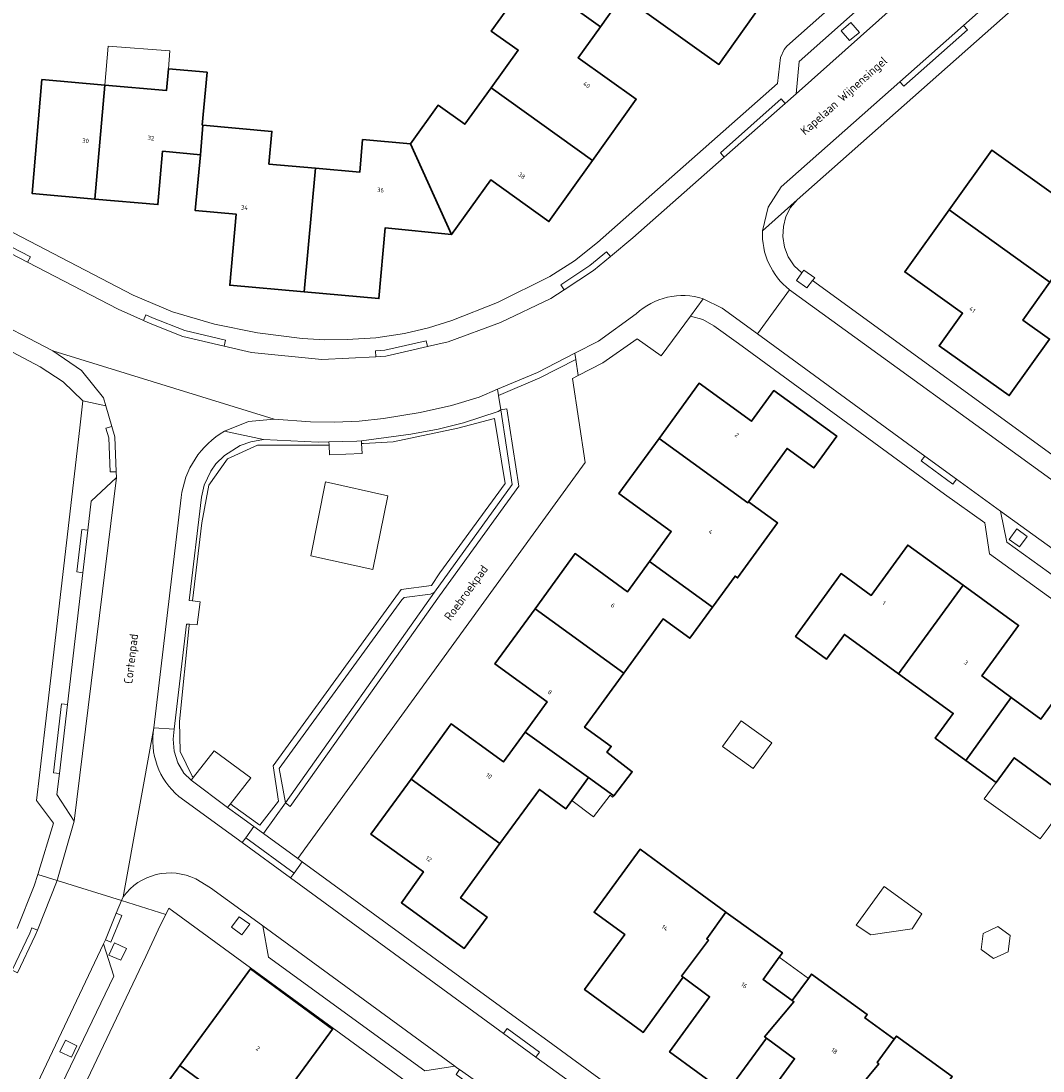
# Model space of a CAD drawing. Header units: metres. Extents: x 183400 to 185591, y 327112 to 329102.
# Tile 67 of 107: x 184571 to 184655, y 328058 to 328144. Entities that reach past the tile are written whole.
import ezdxf

# ---------------------------------------------------------------- set-up
doc = ezdxf.new("R2010")
doc.units = ezdxf.units.M
for name, color, linetype, lineweight in [('B-WE-GR-GRAS-GV', 60, 'Continuous', 13), ('B-WE-GR-GROENVOORZIENING-GV', 80, 'Continuous', 18), ('B-WE-GR-HAAG-GV', 90, 'GR-HAAG1', 13), ('B-WE-IE-MEUBILAIR_WEGMEUBILAIR-GV', 7, 'Continuous', 18), ('B-WE-OG-BEBOUWING-GV', 7, 'Continuous', 35), ('B-WE-OG-BEBOUWING_HUISNUMMER-T18', 10, 'Continuous', 18), ('B-WE-OG-BEBOUWING_LUIFEL-GV', 7, 'Continuous', 18), ('B-WE-OG-BEBOUWING_OVERIG-GV', 7, 'Continuous', 18), ('B-WE-OG-BEBOUWING_STRAATNAAM-T35', 50, 'Continuous', 35), ('B-WE-OG-TERREIN_ERF-GV', 7, 'Continuous', 18), ('B-WE-VH-ONVERHARD-GV', 252, 'Continuous', 18), ('B-WE-VH-VERHARDING_ASFALT-GV', 252, 'Continuous', 18), ('B-WE-VH-VERHARDING_BETON-GV', 252, 'Continuous', 18), ('B-WE-VH-VERHARDING_BETONSTRAATSTEEN-GV', 252, 'Continuous', 18), ('B-WE-VH-VERHARDING_TEGEL-GV', 252, 'Continuous', 18)]:
    doc.layers.add(name, color=color, linetype=linetype, lineweight=lineweight)
doc.styles.add('NLCS-ISO-M200-T25', font='NLCS-ISO.ttf')
doc.linetypes.add('GR-HAAG1', pattern='A,6,[176,NLCS.SHX,S=0.125,R=0,X=0,Y=0],-2', length=8)

msp = doc.modelspace()

# ---------------------------------------------------------------- linework, layer by layer
at = {"layer": 'B-WE-GR-GRAS-GV', "flags": 128}
for points in [[(184584.999, 328082.295), (184586.721, 328084.471), (184589.725, 328082.24), (184588.046, 328080.11), (184588.21, 328079.981), (184590.47, 328078.371), (184591.987, 328080.331), (184591.566, 328083.221), (184602.075, 328097.7), (184604.574, 328098.043), (184605.253, 328099.088), (184610.626, 328106.424), (184609.744, 328111.752), (184606.723, 328110.97), (184601.427, 328109.833), (184598.968, 328109.713), (184598.819, 328109.706), (184598.861, 328108.89), (184596.178, 328108.776), (184596.151, 328109.575), (184596.001, 328109.575), (184590.279, 328109.565), (184587.808, 328108.447), (184586.282, 328106.292), (184585.706, 328103.172), (184584.93, 328096.768), (184585.55, 328096.696), (184585.317, 328094.81), (184584.674, 328094.859), (184584.665, 328094.745), (184583.866, 328086.871), (184583.908, 328084.409), (184584.889, 328082.382), (184584.999, 328082.295)], [(184599.743, 328099.347), (184594.659, 328100.472), (184595.849, 328106.54), (184600.974, 328105.415), (184599.743, 328099.347)]]:
    msp.add_lwpolyline(points, close=True, dxfattribs=at)
at = {"layer": 'B-WE-GR-GROENVOORZIENING-GV', "flags": 128}
for points in [[(184592.558, 328080.181), (184592.06, 328083.005), (184602.132, 328096.875), (184602.333, 328097.046), (184604.491, 328097.316), (184604.816, 328097.492), (184611.207, 328106.331), (184610.262, 328112.472), (184610.049, 328112.319), (184607.202, 328111.393), (184605.122, 328110.886), (184602.877, 328110.46), (184598.807, 328109.928), (184598.819, 328109.706), (184598.968, 328109.713), (184601.427, 328109.833), (184606.723, 328110.97), (184609.744, 328111.752), (184610.626, 328106.424), (184605.253, 328099.088), (184604.574, 328098.043), (184602.075, 328097.7), (184591.566, 328083.221), (184591.987, 328080.331), (184590.47, 328078.371), (184588.21, 328079.981), (184588.046, 328080.11), (184587.81, 328079.81), (184588.87, 328079.036), (184589.962, 328078.239), (184590.75, 328077.664), (184592.558, 328080.181)], [(184590.774, 328110.034), (184589.726, 328109.843), (184588.84, 328109.542), (184587.556, 328108.719), (184586.832, 328108.022), (184586.429, 328107.43), (184585.894, 328106.269), (184585.661, 328105.293), (184584.656, 328096.8), (184584.93, 328096.768), (184585.706, 328103.172), (184586.282, 328106.292), (184587.808, 328108.447), (184590.279, 328109.565), (184596.001, 328109.575), (184596.151, 328109.575), (184596.142, 328109.825), (184595.252, 328109.804), (184590.774, 328110.034)], [(184584.805, 328082.05), (184584.999, 328082.295), (184584.889, 328082.382), (184583.908, 328084.409), (184583.866, 328086.871), (184584.665, 328094.745), (184584.674, 328094.859), (184584.445, 328094.876), (184583.433, 328086.25), (184583.337, 328085.427), (184583.421, 328084.431), (184583.711, 328083.479), (184584.22, 328082.627), (184584.805, 328082.05)]]:
    msp.add_lwpolyline(points, close=True, dxfattribs=at)
at = {"layer": 'B-WE-GR-HAAG-GV', "flags": 128}
for points in [[(184610.262, 328112.472), (184610.049, 328112.319), (184607.202, 328111.393), (184605.122, 328110.886), (184602.877, 328110.46), (184598.807, 328109.928), (184598.819, 328109.706), (184598.968, 328109.713), (184601.427, 328109.833), (184606.723, 328110.97), (184609.744, 328111.752), (184610.626, 328106.424), (184605.253, 328099.088), (184604.574, 328098.043), (184602.075, 328097.7), (184591.566, 328083.221), (184591.987, 328080.331), (184590.47, 328078.371), (184588.21, 328079.981), (184588.046, 328080.11), (184587.81, 328079.81), (184588.87, 328079.036), (184589.962, 328078.239), (184590.75, 328077.664), (184592.558, 328080.181), (184592.06, 328083.005), (184602.132, 328096.875), (184602.333, 328097.046), (184604.491, 328097.316), (184604.816, 328097.492), (184611.207, 328106.331), (184610.262, 328112.472)], [(184596.151, 328109.575), (184596.142, 328109.825), (184595.252, 328109.804), (184590.774, 328110.034), (184589.726, 328109.843), (184588.84, 328109.542), (184587.556, 328108.719), (184586.832, 328108.022), (184586.429, 328107.43), (184585.894, 328106.269), (184585.661, 328105.293), (184584.656, 328096.8), (184584.93, 328096.768), (184585.706, 328103.172), (184586.282, 328106.292), (184587.808, 328108.447), (184590.279, 328109.565), (184596.001, 328109.575), (184596.151, 328109.575)], [(184583.433, 328086.25), (184583.337, 328085.427), (184583.421, 328084.431), (184583.711, 328083.479), (184584.22, 328082.627), (184584.805, 328082.05), (184584.999, 328082.295), (184584.889, 328082.382), (184583.908, 328084.409), (184583.866, 328086.871), (184584.665, 328094.745), (184584.674, 328094.859), (184584.445, 328094.876), (184583.433, 328086.25)]]:
    msp.add_lwpolyline(points, close=True, dxfattribs=at)
at = {"layer": 'B-WE-IE-MEUBILAIR_WEGMEUBILAIR-GV', "flags": 128}
for points in [[(184639.02, 328144.278), (184638.217, 328143.577), (184638.922, 328142.802), (184639.492, 328143.271), (184639.727, 328143.464), (184639.02, 328144.278)], [(184635.871, 328123.074), (184636.057, 328123.318), (184635.171, 328123.923), (184635.003, 328123.705), (184634.561, 328123.091), (184635.416, 328122.478), (184635.871, 328123.074)], [(184652.89, 328101.206), (184653.508, 328102.056), (184652.656, 328102.693), (184652.031, 328101.826), (184652.89, 328101.206)], [(184588.123, 328069.974), (184588.987, 328069.339), (184589.627, 328070.229), (184589.189, 328070.525), (184588.751, 328070.82), (184588.123, 328069.974)], [(184579.042, 328067.271), (184579.496, 328068.238), (184578.521, 328068.703), (184578.057, 328067.693), (184579.042, 328067.271)], [(184574.978, 328059.302), (184575.436, 328060.242), (184574.485, 328060.692), (184574.02, 328059.747), (184574.978, 328059.302)]]:
    msp.add_lwpolyline(points, close=True, dxfattribs=at)
at = {"layer": 'B-WE-OG-BEBOUWING-GV', "flags": 128}
for points in [[(184612.7, 328148.049), (184618.44, 328143.93), (184620.27, 328146.48), (184628.17, 328140.83), (184631.745, 328145.835), (184623.423, 328151.78), (184621.27, 328148.75), (184619.07, 328150.31), (184617.87, 328148.61), (184614.72, 328150.85), (184612.7, 328148.049)], [(184618.44, 328143.93), (184612.7, 328148.049), (184609.47, 328143.57), (184611.7, 328142), (184609.467, 328138.909), (184617.8, 328132.95), (184621.39, 328137.97), (184616.61, 328141.38), (184618.44, 328143.93)], [(184577.731, 328139.124), (184576.915, 328129.775), (184582.08, 328129.32), (184582.465, 328133.693), (184585.572, 328133.411), (184585.592, 328133.409), (184585.79, 328135.84), (184585.736, 328135.845), (184586.13, 328140.184), (184582.944, 328140.474), (184582.786, 328138.679), (184577.731, 328139.124)], [(184576.915, 328129.775), (184577.731, 328139.124), (184572.56, 328139.58), (184571.75, 328130.23), (184576.915, 328129.775)], [(184602.85, 328134.31), (184606.22, 328126.86), (184609.43, 328131.35), (184614.21, 328127.93), (184617.8, 328132.95), (184609.467, 328138.909), (184607.3, 328135.91), (184605.12, 328137.48), (184602.85, 328134.31)], [(184585.79, 328135.84), (184585.592, 328133.409), (184585.572, 328133.411), (184585.16, 328128.83), (184588.52, 328128.53), (184587.99, 328122.7), (184594.115, 328122.15), (184595.027, 328132.307), (184591.21, 328132.65), (184591.45, 328135.33), (184585.79, 328135.84)], [(184602.85, 328134.31), (184598.91, 328134.66), (184598.67, 328131.98), (184595.027, 328132.307), (184594.115, 328122.15), (184600.24, 328121.6), (184600.77, 328127.42), (184606.22, 328126.86), (184602.85, 328134.31)], [(184658.284, 328132.22), (184656.44, 328129.63), (184650.61, 328133.8), (184647.101, 328128.895), (184655.377, 328122.941), (184657.52, 328125.94), (184660.79, 328123.6), (184664.004, 328128.106), (184658.284, 328132.22)], [(184655.377, 328122.941), (184647.101, 328128.895), (184643.45, 328123.79), (184648.21, 328120.39), (184646.28, 328117.73), (184652.04, 328113.63), (184655.35, 328118.27), (184653.16, 328119.84), (184655.377, 328122.941)], [(184623.26, 328110.119), (184630.56, 328104.84), (184630.617, 328104.918), (184633.79, 328109.29), (184635.98, 328107.7), (184637.86, 328110.29), (184632.69, 328114.05), (184630.85, 328111.53), (184626.56, 328114.65), (184623.26, 328110.119)], [(184622.48, 328100.02), (184627.65, 328096.26), (184629.51, 328098.81), (184629.712, 328098.663), (184633, 328103.184), (184630.617, 328104.918), (184630.56, 328104.84), (184623.26, 328110.119), (184619.97, 328105.6), (184624.26, 328102.47), (184622.48, 328100.02)], [(184642.943, 328090.795), (184648.246, 328098.065), (184643.706, 328101.361), (184640.706, 328097.228), (184638.242, 328099.02), (184634.483, 328093.85), (184637.027, 328091.999), (184638.501, 328094.026), (184642.943, 328090.795)], [(184622.48, 328100.02), (184620.67, 328097.53), (184616.38, 328100.66), (184613.081, 328096.131), (184620.379, 328090.851), (184623.61, 328095.29), (184625.79, 328093.71), (184627.65, 328096.26), (184622.48, 328100.02)], [(184652.205, 328088.844), (184649.792, 328090.608), (184652.804, 328094.756), (184648.246, 328098.065), (184642.943, 328090.795), (184647.435, 328087.529), (184645.96, 328085.502), (184648.465, 328083.68), (184652.205, 328088.844)], [(184612.259, 328086), (184617.468, 328082.262), (184619.54, 328080.775), (184621.058, 328082.749), (184618.984, 328084.344), (184619.33, 328084.82), (184617.14, 328086.4), (184620.379, 328090.851), (184613.081, 328096.131), (184609.78, 328091.6), (184614.07, 328088.48), (184612.259, 328086)], [(184652.205, 328088.844), (184648.465, 328083.68), (184650.968, 328081.86), (184652.449, 328083.895), (184656.92, 328080.643), (184662.208, 328087.93), (184657.656, 328091.234), (184654.633, 328087.069), (184652.205, 328088.844)], [(184617.468, 328082.262), (184612.259, 328086), (184610.47, 328083.55), (184606.19, 328086.67), (184602.888, 328082.137), (184610.193, 328076.848), (184613.43, 328081.3), (184615.61, 328079.71), (184616.106, 328080.391), (184617.468, 328082.262)], [(184610.193, 328076.848), (184602.888, 328082.137), (184599.59, 328077.61), (184603.9, 328074.52), (184602.1, 328071.99), (184607.26, 328068.23), (184609.14, 328070.81), (184606.96, 328072.4), (184610.193, 328076.848)], [(184625.24, 328065.87), (184625.12, 328065.96), (184627.32, 328068.91), (184627.18, 328069.01), (184628.751, 328071.201), (184626.4, 328072.94), (184621.72, 328076.38), (184617.93, 328071.2), (184620.44, 328069.37), (184617.14, 328064.85), (184621.81, 328061.442), (184621.95, 328061.34), (184625.24, 328065.87)], [(184628.751, 328071.201), (184627.18, 328069.01), (184627.32, 328068.91), (184625.12, 328065.96), (184625.24, 328065.87), (184627.42, 328064.27), (184624.13, 328059.75), (184628.79, 328056.35), (184632.08, 328060.87), (184631.94, 328060.98), (184634.34, 328063.85), (184634.21, 328063.95), (184631.81, 328065.69), (184633.139, 328067.512), (184633.4, 328067.87), (184628.78, 328071.18), (184628.751, 328071.201)], [(184590.633, 328053.688), (184595.68, 328060.58), (184596.442, 328061.611), (184589.684, 328066.549), (184587.2, 328063.15), (184583.889, 328058.617), (184590.633, 328053.688)], [(184634.21, 328063.95), (184634.34, 328063.85), (184631.94, 328060.98), (184632.08, 328060.87), (184634.4, 328059.18), (184631.11, 328054.66), (184635.78, 328051.26), (184639.076, 328055.774), (184638.93, 328055.88), (184641.31, 328058.77), (184641.19, 328058.86), (184642.586, 328060.773), (184640.177, 328062.534), (184640.37, 328062.8), (184635.8, 328066.13), (184635.532, 328065.763), (184634.21, 328063.95)], [(184639.076, 328055.774), (184641.4, 328054.09), (184638.1, 328049.57), (184642.77, 328046.17), (184646.059, 328050.689), (184645.92, 328050.79), (184648.29, 328053.69), (184648.18, 328053.77), (184645.76, 328055.53), (184647.35, 328057.71), (184642.78, 328061.04), (184642.586, 328060.773), (184641.19, 328058.86), (184641.31, 328058.77), (184638.93, 328055.88), (184639.076, 328055.774)], [(184580.72, 328054.278), (184587.42, 328049.3), (184590.633, 328053.688), (184583.889, 328058.617), (184580.72, 328054.278)]]:
    msp.add_lwpolyline(points, close=True, dxfattribs=at)
at = {"layer": 'B-WE-OG-BEBOUWING_LUIFEL-GV', "flags": 128}
for points in [[(184655.243, 328078.121), (184657.023, 328080.568), (184656.92, 328080.643), (184652.449, 328083.895), (184650.968, 328081.86), (184649.99, 328080.509), (184654.573, 328077.223), (184655.243, 328078.121)], [(184619.54, 328080.775), (184617.468, 328082.262), (184616.106, 328080.391), (184617.87, 328079.034), (184619.241, 328080.817), (184619.449, 328080.657), (184619.54, 328080.775)], [(184635.532, 328065.763), (184633.139, 328067.512), (184631.81, 328065.69), (184634.21, 328063.95), (184635.532, 328065.763)]]:
    msp.add_lwpolyline(points, close=True, dxfattribs=at)
at = {"layer": 'B-WE-OG-BEBOUWING_OVERIG-GV', "flags": 128}
for points in [[(184577.731, 328139.124), (184582.786, 328138.679), (184582.944, 328140.474), (184583.074, 328141.94), (184577.986, 328142.34), (184577.731, 328139.124)], [(184630.995, 328083.007), (184632.524, 328085.11), (184630.017, 328086.933), (184628.488, 328084.83), (184630.995, 328083.007)], [(184644.055, 328069.831), (184644.845, 328071.084), (184641.771, 328073.318), (184639.448, 328070.138), (184640.673, 328069.362), (184644.055, 328069.831)], [(184649.887, 328069.465), (184649.725, 328068.137), (184650.736, 328067.402), (184651.95, 328067.965), (184652.112, 328069.294), (184651.101, 328070.029), (184649.887, 328069.465)]]:
    msp.add_lwpolyline(points, close=True, dxfattribs=at)
at = {"layer": 'B-WE-OG-TERREIN_ERF-GV', "flags": 128}
for points in [[(184564.946, 328129.745), (184580.054, 328121.876), (184583.293, 328120.508), (184586.741, 328119.499), (184590.274, 328118.793), (184593.942, 328118.325), (184595.789, 328118.225), (184597.638, 328118.235), (184600.005, 328118.39), (184602.351, 328118.744), (184604.315, 328119.212), (184606.245, 328119.802), (184610, 328121.288), (184614.284, 328123.426), (184616.313, 328124.71), (184618.197, 328126.198), (184632.988, 328139.272), (184633.248, 328141.388), (184633.534, 328142.043), (184633.777, 328142.336), (184651.276, 328157.845)], [(184661.715, 328153.701), (184634.623, 328129.7), (184634.073, 328129.071), (184633.692, 328128.328), (184633.489, 328127.519), (184633.447, 328126.686), (184633.575, 328125.83), (184633.886, 328125.022), (184634.367, 328124.298), (184635.003, 328123.705), (184635.171, 328123.923), (184636.057, 328123.318), (184635.871, 328123.074), (184635.871, 328123.074), (184658.247, 328106.813), (184661.168, 328110.914), (184676.245, 328100.017), (184676.238, 328100.007), (184678.276, 328098.564), (184697.446, 328124.873), (184696.622, 328125.612), (184685.531, 328135.555), (184665.349, 328153.649)], [(184631.745, 328145.835), (184628.17, 328140.83), (184620.27, 328146.48), (184618.44, 328143.93), (184616.61, 328141.38), (184621.39, 328137.97), (184617.8, 328132.95), (184614.21, 328127.93), (184609.43, 328131.35), (184606.22, 328126.86), (184600.77, 328127.42), (184600.24, 328121.6), (184594.115, 328122.15), (184587.99, 328122.7), (184588.52, 328128.53), (184585.16, 328128.83), (184585.572, 328133.411), (184582.465, 328133.693), (184582.08, 328129.32), (184576.915, 328129.775), (184571.75, 328130.23), (184572.56, 328139.58), (184577.731, 328139.124), (184582.786, 328138.679), (184582.944, 328140.474), (184586.13, 328140.184), (184585.736, 328135.845), (184585.79, 328135.84), (184591.45, 328135.33), (184591.21, 328132.65), (184595.027, 328132.307), (184595.027, 328132.307), (184598.67, 328131.98), (184598.91, 328134.66), (184602.85, 328134.31), (184605.12, 328137.48), (184607.3, 328135.91), (184609.467, 328138.909), (184611.7, 328142), (184609.47, 328143.57), (184612.7, 328148.049)], [(184655.377, 328122.941), (184653.16, 328119.84), (184655.35, 328118.27), (184652.04, 328113.63), (184646.28, 328117.73), (184648.21, 328120.39), (184643.45, 328123.79), (184647.101, 328128.895), (184647.101, 328128.895), (184650.61, 328133.8), (184656.44, 328129.63)], [(184659.633, 328093.978), (184654.767, 328097.503), (184650.429, 328100.646), (184650.036, 328103.175), (184646.732, 328105.55), (184644.27, 328107.32), (184629.781, 328117.899), (184627.769, 328119.374), (184626.862, 328119.879), (184625.841, 328120.168), (184623.431, 328116.904), (184621.475, 328118.306), (184618.64, 328116.33), (184616.614, 328115.277), (184616.146, 328115.033), (184617.194, 328108.133), (184593.574, 328075.608), (184593.94, 328075.342), (184593.94, 328075.342), (184611.56, 328062.51), (184614.115, 328060.65), (184618.737, 328057.284)], [(184570.51, 328069.88), (184571.92, 328073.38), (184572.206, 328074.302), (184573.52, 328078.53), (184572.11, 328080.39), (184572.354, 328082.474), (184573.034, 328088.328), (184575.66, 328111), (184575.92, 328113.198), (184574.305, 328114.776), (184572.398, 328115.984), (184566.91, 328118.91)], [(184656.92, 328080.643), (184652.449, 328083.895), (184650.968, 328081.86), (184648.465, 328083.68), (184645.96, 328085.502), (184647.435, 328087.529), (184642.943, 328090.795), (184638.501, 328094.026), (184637.027, 328091.999), (184634.483, 328093.85), (184638.242, 328099.02), (184640.706, 328097.228), (184643.706, 328101.361), (184648.246, 328098.065), (184648.246, 328098.065), (184652.804, 328094.756), (184649.792, 328090.608), (184652.205, 328088.844), (184654.633, 328087.069), (184657.656, 328091.234)], [(184631.11, 328054.66), (184634.4, 328059.18), (184632.08, 328060.87), (184628.79, 328056.35), (184624.13, 328059.75), (184627.42, 328064.27), (184625.24, 328065.87), (184621.95, 328061.34), (184621.81, 328061.442), (184617.14, 328064.85), (184620.44, 328069.37), (184617.93, 328071.2), (184621.72, 328076.38), (184626.4, 328072.94), (184628.751, 328071.201), (184628.78, 328071.18), (184633.4, 328067.87), (184633.139, 328067.512), (184631.81, 328065.69), (184634.21, 328063.95), (184635.532, 328065.763), (184635.8, 328066.13), (184640.37, 328062.8), (184640.177, 328062.534), (184642.586, 328060.773), (184642.78, 328061.04), (184647.35, 328057.71)], [(184604.939, 328055.505), (184583.277, 328071.312), (184582.975, 328071.532), (184582.73, 328071.033), (184582.73, 328071.033), (184582.276, 328070.11), (184581.082, 328067.578), (184573.859, 328052.384)], [(184580.72, 328054.278), (184583.889, 328058.617), (184583.889, 328058.617), (184587.2, 328063.15), (184589.684, 328066.549), (184596.442, 328061.611), (184595.68, 328060.58), (184590.633, 328053.688)]]:
    msp.add_lwpolyline(points, dxfattribs=at)
msp.add_lwpolyline([(184610.193, 328076.848), (184606.96, 328072.4), (184609.14, 328070.81), (184607.26, 328068.23), (184602.1, 328071.99), (184603.9, 328074.52), (184599.59, 328077.61), (184602.888, 328082.137), (184606.19, 328086.67), (184610.47, 328083.55), (184612.259, 328086), (184614.07, 328088.48), (184609.78, 328091.6), (184613.081, 328096.131), (184616.38, 328100.66), (184620.67, 328097.53), (184622.48, 328100.02), (184624.26, 328102.47), (184619.97, 328105.6), (184623.26, 328110.119), (184626.56, 328114.65), (184630.85, 328111.53), (184632.69, 328114.05), (184637.86, 328110.29), (184635.98, 328107.7), (184633.79, 328109.29), (184630.617, 328104.918), (184633, 328103.184), (184629.712, 328098.663), (184629.51, 328098.81), (184627.65, 328096.26), (184625.79, 328093.71), (184623.61, 328095.29), (184620.379, 328090.851), (184617.14, 328086.4), (184619.33, 328084.82), (184618.984, 328084.344), (184621.058, 328082.749), (184619.54, 328080.775), (184617.468, 328082.262), (184616.106, 328080.391), (184615.61, 328079.71), (184613.43, 328081.3), (184610.193, 328076.848)], close=True, dxfattribs=at)
at = {"layer": 'B-WE-VH-ONVERHARD-GV', "flags": 128}
for points in [[(184639.02, 328144.278), (184638.217, 328143.577), (184638.922, 328142.802), (184639.492, 328143.271), (184639.727, 328143.464), (184639.02, 328144.278)], [(184635.871, 328123.074), (184636.057, 328123.318), (184635.171, 328123.923), (184635.003, 328123.705), (184634.561, 328123.091), (184635.416, 328122.478), (184635.871, 328123.074)], [(184652.89, 328101.206), (184653.508, 328102.056), (184652.656, 328102.693), (184652.031, 328101.826), (184652.89, 328101.206)], [(184588.123, 328069.974), (184588.987, 328069.339), (184589.627, 328070.229), (184589.189, 328070.525), (184588.751, 328070.82), (184588.123, 328069.974)], [(184579.042, 328067.271), (184579.496, 328068.238), (184578.521, 328068.703), (184578.057, 328067.693), (184579.042, 328067.271)], [(184574.978, 328059.302), (184575.436, 328060.242), (184574.485, 328060.692), (184574.02, 328059.747), (184574.978, 328059.302)]]:
    msp.add_lwpolyline(points, close=True, dxfattribs=at)
at = {"layer": 'B-WE-VH-VERHARDING_ASFALT-GV', "flags": 128}
for points in [[(184654.654, 328156.369), (184634.535, 328138.428), (184633.632, 328137.631), (184628.627, 328133.212), (184621.111, 328126.578), (184619.263, 328125.048), (184617.885, 328123.907), (184615.46, 328122.32), (184614.381, 328121.614), (184610.242, 328119.649), (184605.949, 328118.05), (184604.235, 328117.655), (184600.81, 328116.866), (184599.988, 328116.824), (184595.544, 328116.596), (184589.775, 328117.162), (184587.524, 328117.695), (184584.135, 328118.497), (184581.451, 328119.558), (184580.899, 328119.805), (184578.817, 328120.736), (184571.379, 328124.581), (184565.972, 328127.376)], [(184561.282, 328034.221), (184577.625, 328068.61), (184577.768, 328068.954), (184578.668, 328071.122), (184579.099, 328072.161), (184573.8, 328073.807), (184572.186, 328069.731), (184572.01, 328069.288), (184570.55, 328066.24)]]:
    msp.add_lwpolyline(points, dxfattribs=at)
for points in [[(184561.65, 328123.442), (184573.441, 328117.302), (184591.638, 328111.693), (184594.627, 328111.489), (184596.633, 328111.441), (184598.633, 328111.53), (184600.62, 328111.761), (184603.632, 328112.258), (184606.218, 328112.832), (184608.48, 328113.507), (184610.003, 328114.153), (184613.276, 328115.542), (184616.333, 328117.108), (184618.287, 328118.109), (184621.373, 328120.335, -0.270891), (184626.888, 328121.587), (184628.444, 328120.813), (184631.347, 328118.696), (184633.993, 328122.332, -0.247144), (184631.771, 328127.171), (184632.222, 328129.109), (184633.31, 328130.774), (184643.046, 328139.406), (184648.269, 328144.037), (184656.927, 328151.714)], [(184617.646, 328056.036), (184613.153, 328059.312), (184610.482, 328061.26), (184592.979, 328074.025), (184589.003, 328076.925), (184587.911, 328077.722), (184583.805, 328080.723, -0.269509), (184581.763, 328086.355), (184579.229, 328072.474, -0.364706), (184585.195, 328073.94), (184586.41, 328073.221), (184590.592, 328070.161), (184590.697, 328070.085), (184606.489, 328058.561), (184606.66, 328058.436), (184606.874, 328058.285), (184610.022, 328056.068)]]:
    msp.add_lwpolyline(points, format="xyb", dxfattribs=at)
msp.add_lwpolyline([(184670.946, 328095.532), (184658.64, 328104.457), (184658.151, 328104.811), (184657.343, 328105.398), (184633.993, 328122.332), (184631.347, 328118.696), (184645.101, 328108.667), (184647.7, 328106.773), (184651.308, 328104.142), (184685.269, 328079.672), (184687.229, 328078.24), (184691.565, 328075.071), (184694.979, 328072.576), (184695.029, 328072.539), (184709.591, 328061.896), (184712.254, 328065.558), (184698.308, 328075.678), (184694.342, 328078.555), (184677.608, 328090.698), (184673.814, 328093.451), (184670.946, 328095.532)], close=True, dxfattribs=at)
msp.add_lwpolyline([(184573.441, 328117.302), (184575.803, 328115.687), (184577.603, 328113.463), (184577.798, 328112.798), (184578.296, 328111.099), (184578.544, 328110.253), (184578.665, 328107.366), (184578.684, 328106.911), (184575.207, 328078.692), (184573.841, 328073.911), (184573.8, 328073.807), (184579.099, 328072.161), (184579.229, 328072.474), (184581.763, 328086.355), (184584.001, 328105.277, -0.236521), (184587.56, 328110.719), (184589.527, 328111.507), (184591.638, 328111.693)], format="xyb", close=True, dxfattribs=at)
at = {"layer": 'B-WE-VH-VERHARDING_BETON-GV', "flags": 128}
for points in [[(184643.046, 328139.406), (184643.378, 328139.032), (184648.601, 328143.663), (184648.269, 328144.037), (184643.046, 328139.406)], [(184633.632, 328137.631), (184633.301, 328138.005), (184628.305, 328133.576), (184628.627, 328133.212), (184633.632, 328137.631)], [(184571.379, 328124.581), (184571.608, 328125.025), (184566.202, 328127.82), (184565.972, 328127.376), (184571.379, 328124.581)], [(184619.263, 328125.048), (184618.944, 328125.433), (184617.588, 328124.31), (184615.186, 328122.738), (184615.46, 328122.32), (184617.885, 328123.907), (184619.263, 328125.048)], [(184587.524, 328117.695), (184587.639, 328118.181), (184584.285, 328118.975), (184581.645, 328120.019), (184581.103, 328120.261), (184580.899, 328119.805), (184581.451, 328119.558), (184584.135, 328118.497), (184587.524, 328117.695)], [(184604.235, 328117.655), (184604.122, 328118.142), (184600.741, 328117.363), (184599.962, 328117.323), (184599.988, 328116.824), (184600.81, 328116.866), (184604.235, 328117.655)], [(184616.333, 328117.108), (184613.276, 328115.542), (184610.003, 328114.153), (184610.082, 328113.643), (184613.471, 328115.082), (184616.413, 328116.587), (184616.333, 328117.108)], [(184578.296, 328111.099), (184577.816, 328110.958), (184578.047, 328110.171), (184578.164, 328107.382), (184578.665, 328107.366), (184578.544, 328110.253), (184578.296, 328111.099)], [(184645.101, 328108.667), (184644.807, 328108.263), (184647.405, 328106.369), (184647.7, 328106.773), (184645.101, 328108.667)], [(184576.323, 328102.587), (184575.827, 328102.645), (184575.419, 328099.15), (184575.916, 328099.092), (184576.323, 328102.587)], [(184574.652, 328088.268), (184574.156, 328088.326), (184573.493, 328082.65), (184573.99, 328082.593), (184574.652, 328088.268)], [(184592.979, 328074.025), (184593.274, 328074.429), (184589.298, 328077.329), (184589.003, 328076.925), (184592.979, 328074.025)], [(184577.768, 328068.954), (184578.23, 328068.762), (184579.13, 328070.93), (184578.668, 328071.122), (184577.768, 328068.954)], [(184570.55, 328066.24), (184572.01, 328069.288), (184572.186, 328069.731), (184571.721, 328069.915), (184571.552, 328069.488), (184570.099, 328066.456), (184570.55, 328066.24)], [(184613.153, 328059.312), (184613.447, 328059.716), (184610.777, 328061.664), (184610.482, 328061.26), (184613.153, 328059.312)], [(184613.072, 328053.747), (184610.022, 328056.068), (184606.874, 328058.285), (184606.58, 328057.881), (184612.778, 328053.361), (184613.072, 328053.747)]]:
    msp.add_lwpolyline(points, close=True, dxfattribs=at)
at = {"layer": 'B-WE-VH-VERHARDING_BETONSTRAATSTEEN-GV', "flags": 128}
for points in [[(184634.535, 328138.428), (184654.654, 328156.369), (184652.096, 328156.483), (184646.482, 328151.489), (184640.865, 328146.492), (184634.765, 328141.066), (184634.535, 328138.428)], [(184639.02, 328144.278), (184639.727, 328143.464), (184639.492, 328143.271), (184638.922, 328142.802), (184638.217, 328143.577), (184639.02, 328144.278)], [(184593.574, 328075.608), (184617.194, 328108.133), (184616.146, 328115.033), (184616.614, 328115.277), (184616.413, 328116.587), (184613.471, 328115.082), (184610.082, 328113.643), (184610.262, 328112.472), (184610.756, 328112.548), (184611.732, 328106.204), (184605.223, 328097.201), (184592.966, 328079.89), (184592.558, 328080.181), (184590.75, 328077.664), (184593.574, 328075.608)], [(184592.558, 328080.181), (184592.966, 328079.89), (184605.223, 328097.201), (184611.732, 328106.204), (184610.756, 328112.548), (184610.262, 328112.472), (184611.207, 328106.331), (184604.816, 328097.492), (184592.558, 328080.181)], [(184575.207, 328078.692), (184578.684, 328106.911), (184576.6, 328104.957), (184576.323, 328102.587), (184575.916, 328099.092), (184574.652, 328088.268), (184573.99, 328082.593), (184573.791, 328080.888), (184575.207, 328078.692)], [(184655.268, 328099.124), (184660.719, 328095.171), (184669.446, 328088.84), (184674.695, 328085.032), (184678.968, 328081.932), (184681.311, 328080.081), (184681.673, 328079.907), (184682.074, 328079.931), (184683.684, 328080.268), (184684.434, 328080.113), (184685.269, 328079.672), (184651.308, 328104.142), (184651.846, 328101.607), (184655.268, 328099.124)], [(184652.89, 328101.206), (184652.031, 328101.826), (184652.656, 328102.693), (184653.508, 328102.056), (184652.89, 328101.206)], [(184604.816, 328097.492), (184604.491, 328097.316), (184602.333, 328097.046), (184602.132, 328096.875), (184592.06, 328083.005), (184592.558, 328080.181), (184604.816, 328097.492)], [(184589.298, 328077.329), (184593.274, 328074.429), (184593.94, 328075.342), (184593.574, 328075.608), (184590.75, 328077.664), (184589.962, 328078.239), (184589.298, 328077.329)], [(184606.489, 328058.561), (184590.697, 328070.085), (184591.181, 328067.517), (184604.021, 328058.178), (184606.489, 328058.561)], [(184577.625, 328068.61), (184561.282, 328034.221), (184563.706, 328035.247), (184569.631, 328047.582), (184572.423, 328053.393), (184578.457, 328065.956), (184577.625, 328068.61)], [(184574.978, 328059.302), (184574.02, 328059.747), (184574.485, 328060.692), (184575.436, 328060.242), (184574.978, 328059.302)]]:
    msp.add_lwpolyline(points, close=True, dxfattribs=at)
at = {"layer": 'B-WE-VH-VERHARDING_TEGEL-GV', "flags": 128}
for points in [[(184651.276, 328157.845), (184633.777, 328142.336), (184633.534, 328142.043), (184633.248, 328141.388), (184632.988, 328139.272), (184618.197, 328126.198), (184616.313, 328124.71), (184614.284, 328123.426), (184610, 328121.288), (184606.245, 328119.802), (184604.315, 328119.212), (184602.351, 328118.744), (184600.005, 328118.39), (184597.638, 328118.235), (184595.789, 328118.225), (184593.942, 328118.325), (184590.274, 328118.793), (184586.741, 328119.499), (184583.293, 328120.508), (184580.054, 328121.876), (184564.946, 328129.745)], [(184656.927, 328151.714), (184648.269, 328144.037), (184648.601, 328143.663), (184643.378, 328139.032), (184643.046, 328139.406), (184633.31, 328130.774), (184632.222, 328129.109), (184631.771, 328127.171), (184634.623, 328129.7), (184661.715, 328153.701)], [(184566.202, 328127.82), (184571.608, 328125.025), (184571.379, 328124.581), (184578.817, 328120.736), (184580.899, 328119.805), (184581.103, 328120.261), (184581.645, 328120.019), (184584.285, 328118.975), (184587.639, 328118.181), (184587.524, 328117.695), (184589.775, 328117.162), (184595.544, 328116.596), (184599.988, 328116.824), (184599.962, 328117.323), (184600.741, 328117.363), (184604.122, 328118.142), (184604.235, 328117.655), (184605.949, 328118.05), (184610.242, 328119.649), (184614.381, 328121.614), (184615.46, 328122.32), (184615.186, 328122.738), (184617.588, 328124.31), (184618.944, 328125.433), (184619.263, 328125.048), (184621.111, 328126.578), (184628.627, 328133.212), (184628.305, 328133.576), (184633.301, 328138.005), (184633.632, 328137.631), (184634.535, 328138.428), (184634.765, 328141.066), (184640.865, 328146.492)], [(184655.268, 328099.124), (184651.846, 328101.607), (184651.308, 328104.142), (184647.7, 328106.773), (184647.405, 328106.369), (184644.807, 328108.263), (184645.101, 328108.667), (184631.347, 328118.696), (184628.444, 328120.813), (184626.888, 328121.587), (184625.841, 328120.168), (184626.862, 328119.879), (184627.769, 328119.374), (184629.781, 328117.899), (184644.27, 328107.32), (184646.732, 328105.55), (184650.036, 328103.175), (184650.429, 328100.646), (184654.767, 328097.503), (184659.633, 328093.978)], [(184618.737, 328057.284), (184614.115, 328060.65), (184611.56, 328062.51), (184593.94, 328075.342), (184593.274, 328074.429), (184592.979, 328074.025), (184610.482, 328061.26), (184610.777, 328061.664), (184613.447, 328059.716), (184613.153, 328059.312), (184617.646, 328056.036)], [(184570.099, 328066.456), (184571.552, 328069.488), (184571.721, 328069.915), (184572.186, 328069.731), (184573.8, 328073.807), (184572.206, 328074.302), (184571.92, 328073.38), (184570.51, 328069.88)], [(184563.975, 328031.921), (184571.518, 328046.839), (184573.859, 328052.384), (184581.082, 328067.578), (184582.276, 328070.11), (184582.73, 328071.033), (184579.099, 328072.161), (184578.668, 328071.122), (184579.13, 328070.93), (184578.23, 328068.762), (184577.768, 328068.954), (184577.625, 328068.61), (184578.457, 328065.956), (184572.423, 328053.393), (184572.873, 328053.177), (184570.082, 328047.366)]]:
    msp.add_lwpolyline(points, dxfattribs=at)
for points in [[(184658.247, 328106.813), (184635.871, 328123.074), (184635.416, 328122.478), (184634.561, 328123.091), (184635.003, 328123.705), (184634.367, 328124.298), (184633.886, 328125.022), (184633.575, 328125.83), (184633.447, 328126.686), (184633.489, 328127.519), (184633.692, 328128.328), (184634.073, 328129.071), (184634.623, 328129.7), (184631.771, 328127.171, 0.247144), (184633.993, 328122.332), (184657.343, 328105.398)], [(184606.58, 328057.881), (184606.874, 328058.285), (184606.66, 328058.436), (184606.489, 328058.561), (184604.021, 328058.178), (184591.181, 328067.517), (184590.697, 328070.085), (184590.592, 328070.161), (184586.41, 328073.221), (184585.195, 328073.94, 0.364706), (184579.229, 328072.474), (184579.099, 328072.161), (184582.73, 328071.033), (184582.975, 328071.532), (184583.277, 328071.312), (184604.939, 328055.505)]]:
    msp.add_lwpolyline(points, format="xyb", dxfattribs=at)
for points in [[(184561.65, 328123.442), (184560.918, 328122.044), (184566.91, 328118.91), (184572.398, 328115.984), (184574.305, 328114.776), (184575.92, 328113.198), (184577.798, 328112.798), (184577.603, 328113.463), (184575.803, 328115.687), (184573.441, 328117.302), (184561.65, 328123.442)], [(184591.638, 328111.693), (184589.527, 328111.507), (184587.56, 328110.719), (184590.774, 328110.034), (184595.252, 328109.804), (184596.142, 328109.825), (184598.438, 328109.88), (184598.807, 328109.928), (184602.877, 328110.46), (184605.122, 328110.886), (184607.202, 328111.393), (184610.049, 328112.319), (184610.262, 328112.472), (184610.082, 328113.643), (184610.003, 328114.153), (184608.48, 328113.507), (184606.218, 328112.832), (184603.632, 328112.258), (184600.62, 328111.761), (184598.633, 328111.53), (184596.633, 328111.441), (184594.627, 328111.489), (184591.638, 328111.693)], [(184578.665, 328107.366), (184578.164, 328107.382), (184578.047, 328110.171), (184577.816, 328110.958), (184578.296, 328111.099), (184577.798, 328112.798), (184575.92, 328113.198), (184575.66, 328111), (184573.034, 328088.328), (184572.354, 328082.474), (184572.11, 328080.39), (184573.52, 328078.53), (184572.206, 328074.302), (184573.8, 328073.807), (184573.841, 328073.911), (184575.207, 328078.692), (184573.791, 328080.888), (184573.99, 328082.593), (184573.493, 328082.65), (184574.156, 328088.326), (184574.652, 328088.268), (184575.916, 328099.092), (184575.419, 328099.15), (184575.827, 328102.645), (184576.323, 328102.587), (184576.6, 328104.957), (184578.684, 328106.911), (184578.665, 328107.366)], [(184596.151, 328109.575), (184596.178, 328108.776), (184598.861, 328108.89), (184598.819, 328109.706), (184598.807, 328109.928), (184598.438, 328109.88), (184596.142, 328109.825), (184596.151, 328109.575)], [(184599.743, 328099.347), (184600.974, 328105.415), (184595.849, 328106.54), (184594.659, 328100.472), (184599.743, 328099.347)], [(184587.81, 328079.81), (184588.046, 328080.11), (184589.725, 328082.24), (184586.721, 328084.471), (184584.999, 328082.295), (184584.805, 328082.05), (184587.81, 328079.81)], [(184588.123, 328069.974), (184588.751, 328070.82), (184589.189, 328070.525), (184589.627, 328070.229), (184588.987, 328069.339), (184588.123, 328069.974)], [(184579.042, 328067.271), (184578.057, 328067.693), (184578.521, 328068.703), (184579.496, 328068.238), (184579.042, 328067.271)]]:
    msp.add_lwpolyline(points, close=True, dxfattribs=at)
for points in [[(184626.888, 328121.587, 0.270891), (184621.373, 328120.335), (184618.287, 328118.109), (184616.333, 328117.108), (184616.413, 328116.587), (184616.614, 328115.277), (184618.64, 328116.33), (184621.475, 328118.306), (184623.431, 328116.904), (184625.841, 328120.168)], [(184587.56, 328110.719, 0.236521), (184584.001, 328105.277), (184581.763, 328086.355), (184583.433, 328086.25), (184584.445, 328094.876), (184584.674, 328094.859), (184585.317, 328094.81), (184585.55, 328096.696), (184584.93, 328096.768), (184584.656, 328096.8), (184585.661, 328105.293), (184585.894, 328106.269), (184586.429, 328107.43), (184586.832, 328108.022), (184587.556, 328108.719), (184588.84, 328109.542), (184589.726, 328109.843), (184590.774, 328110.034)], [(184584.805, 328082.05), (184584.22, 328082.627), (184583.711, 328083.479), (184583.421, 328084.431), (184583.337, 328085.427), (184583.433, 328086.25), (184581.763, 328086.355, 0.269509), (184583.805, 328080.723), (184587.911, 328077.722), (184589.003, 328076.925), (184589.298, 328077.329), (184589.962, 328078.239), (184588.87, 328079.036), (184587.81, 328079.81)]]:
    msp.add_lwpolyline(points, format="xyb", close=True, dxfattribs=at)

# ---------------------------------------------------------------- texts
at = {"layer": 'B-WE-OG-BEBOUWING_HUISNUMMER-T18', "char_height": 0.36, "attachment_point": 5, "style": 'NLCS-ISO-M200-T25'}
for s, insert, rotation in [('40', (184617.316, 328139.15), 324.4), ('30', (184576.14, 328134.557), 355), ('32', (184581.512, 328134.776), 355), ('38', (184611.986, 328131.697), 324.4), ('36', (184600.38, 328130.514), 354.9), ('34', (184589.198, 328129.076), 354.9), ('41', (184649.011, 328120.696), 324.6), ('2', (184629.655, 328110.402), 324), ('4', (184627.514, 328102.442), 324), ('1', (184641.751, 328096.608), 324), ('6', (184619.474, 328096.405), 324), ('3', (184648.484, 328091.712), 324), ('8', (184614.287, 328089.277), 324), ('10', (184609.288, 328082.406), 324), ('12', (184604.334, 328075.59), 324), ('14', (184623.736, 328069.934), 323.7), ('16', (184630.256, 328065.202), 324.4), ('2', (184590.308, 328060.015), 323.8), ('18', (184637.668, 328059.82), 323.9)]:
    msp.add_mtext(s, dxfattribs=dict(at, insert=insert, rotation=rotation))
at = {"layer": 'B-WE-OG-BEBOUWING_STRAATNAAM-T35', "char_height": 0.7, "attachment_point": 5, "style": 'NLCS-ISO-M200-T25'}
for s, insert, rotation in [('Kapelaan Wijnensingel', (184638.516, 328138.19), 41.6), ('Roebroekpad', (184607.49, 328097.387), 54), ('Cortenpad', (184579.975, 328092.005), 83.3)]:
    msp.add_mtext(s, dxfattribs=dict(at, insert=insert, rotation=rotation))

doc.saveas('drawing.dxf')
